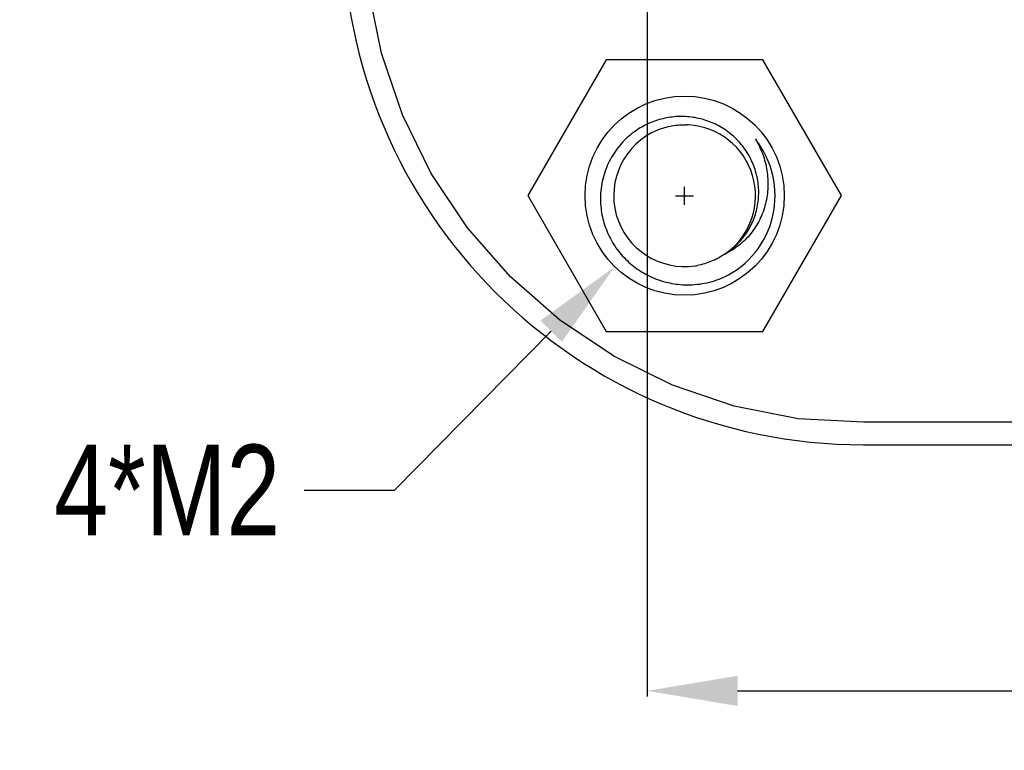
# Model space of a CAD drawing. Header units: inches. Extents: x -16 to 86, y -28 to 28.
# Tile 3 of 39: x 51 to 62, y -28 to -20. Entities that reach past the tile are written whole.
import ezdxf

# ---------------------------------------------------------------- set-up
doc = ezdxf.new("R2010")
doc.units = ezdxf.units.IN
doc.header["$LTSCALE"] = 1.21
doc.header["$MEASUREMENT"] = 0
doc.header["$PDMODE"] = 3
doc.header["$PDSIZE"] = 0.3125
doc.layers.get('0').update_dxf_attribs({"linetype": 'CONTINUOUS'})
doc.layers.get('Defpoints').update_dxf_attribs({"linetype": 'CONTINUOUS'})
doc.layers.add('Dim', color=3, linetype='CONTINUOUS', lineweight=25)
doc.styles.get("Standard").update_dxf_attribs({"font": 'txt', "width": 0.8})
doc.dimstyles.get("Standard").update_dxf_attribs({"dimtxt": 0.15625, "dimasz": 0.1875, "dimexe": 0.125, "dimexo": 0.0625, "dimgap": 0.09, "dimtad": 0, "dimtih": 1, "dimtoh": 1, "dimzin": 4, "dimdsep": 46, "dimtxsty": 'STANDARD', "dimblk": '_FILLED', "dimblk1": '_FILLED', "dimblk2": '_FILLED', "dimcen": 0.09, "dimazin": 1, "dimtp": 0.01, "dimtm": 0.01, "dimtfac": 1, "dimtofl": 0, "dimtmove": 0, "dimatfit": 3, "dimldrblk": '_FILLED', "dimfxl": 1, "dimtolj": 1, "dimtzin": 4, "dimarcsym": 0})

# ---------------------------------------------------------------- blocks, each defined once
blk = doc.blocks.new('_FILLED')
at = {"color": 0, "linetype": 'ByBlock'}
blk.add_solid([(0, 0), (-1, 0.167), (-1, -0.167)], dxfattribs=at)
blk = doc.blocks.new('*D61')
at = {"layer": 'Defpoints', "color": 0}
for p in [(57.668, -18.333), (75.448, -18.333), (75.448, -27.551)]:
    blk.add_point(p, dxfattribs=at)
at = {"layer": 'Dim', "color": 0, "lineweight": -2}
for p, q in [((57.668, -18.364), (57.668, -27.613)), ((75.448, -18.364), (75.448, -27.613)), ((58.668, -27.551), (65.046, -27.551)), ((74.448, -27.551), (68.07, -27.551))]:
    blk.add_line(p, q, dxfattribs=at)
at = {"layer": 'Dim', "color": 0, "lineweight": -2, "rotation": 180}
blk.add_blockref('_FILLED', (57.668, -27.551), dxfattribs=at)
at = {"layer": 'Dim', "color": 0, "lineweight": -2}
blk.add_blockref('_FILLED', (75.448, -27.551), dxfattribs=at)
at = {"layer": 'Dim', "color": 0, "insert": (66.558, -27.551), "char_height": 1, "attachment_point": 5}
blk.add_mtext('\\A1;17.78', dxfattribs=at)
blk = doc.blocks.new('*D63')
at = {"layer": 'Defpoints', "color": 0}
for p in [(58.856, -21.301), (57.311, -22.868)]:
    blk.add_point(p, dxfattribs=at)
at = {"layer": 'Dim', "color": 0, "lineweight": -2}
for p, q in [((58.083, -22.184), (58.083, -21.986)), ((57.984, -22.085), (58.182, -22.085)), ((54.88, -25.333), (56.609, -23.58)), ((53.88, -25.333), (54.88, -25.333))]:
    blk.add_line(p, q, dxfattribs=at)
at = {"layer": 'Dim', "color": 0, "lineweight": -2, "rotation": 45.40012314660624}
blk.add_blockref('_FILLED', (57.311, -22.868), dxfattribs=at)
at = {"layer": 'Dim', "color": 0, "insert": (52.369, -25.333), "char_height": 1, "attachment_point": 5}
blk.add_mtext('\\A1;4*M2', dxfattribs=at)

msp = doc.modelspace()

# ---------------------------------------------------------------- linework, layer by layer
at = {"color": 7, "linetype": 'Continuous'}
for p, q in [((54.734, -20.509), (54.593, -19.802)), ((54.966, -21.192), (54.734, -20.509)), ((57.217, -20.583), (56.351, -22.083)), ((58.949, -20.583), (57.217, -20.583)), ((59.815, -22.083), (58.949, -20.583)), ((55.285, -21.839), (54.966, -21.192)), ((55.685, -22.438), (55.285, -21.839)), ((56.351, -22.083), (57.217, -23.583)), ((58.949, -23.583), (59.815, -22.083)), ((56.161, -22.98), (55.685, -22.438)), ((56.703, -23.455), (56.161, -22.98)), ((57.302, -23.856), (56.703, -23.455)), ((57.217, -23.583), (58.949, -23.583)), ((57.949, -24.175), (57.302, -23.856)), ((58.631, -24.407), (57.949, -24.175)), ((59.339, -24.547), (58.631, -24.407)), ((60.058, -24.583), (59.339, -24.547)), ((73.108, -24.594), (60.058, -24.583)), ((60.058, -24.833), (73.108, -24.833))]:
    msp.add_line(p, q, dxfattribs=at)
msp.add_circle((58.083, -22.083), 1.1, dxfattribs=at)
for centre, radius, start, end in [((60.058, -19.083), 5.75, 180, 270), ((58.083, -22.08), 0.781, 86.7552, 88.1892), ((58.083, -22.083), 0.783, 306.527, 86.7543), ((58.083, -22.083), 0.783, 112.3665, 278.8389), ((58.083, -22.083), 1, 295.7143, 38.5714), ((58.083, -22.085), 0.782, 278.8359, 280.2694)]:
    msp.add_arc(centre, radius, start, end, dxfattribs=at)
for points, knots in [([(58.526, -22.729), (58.574, -22.699), (58.662, -22.63), (58.77, -22.5), (58.849, -22.351), (58.895, -22.189), (58.907, -22.021), (58.884, -21.854), (58.829, -21.695), (58.742, -21.55), (58.629, -21.426), (58.493, -21.325), (58.341, -21.254), (58.177, -21.213), (58.009, -21.204), (57.842, -21.228), (57.683, -21.282), (57.585, -21.338), (57.54, -21.37)], [0, 0, 0, 0, 0.062483, 0.124965, 0.187453, 0.249942, 0.312434, 0.374929, 0.437427, 0.499926, 0.562428, 0.624933, 0.687439, 0.749947, 0.812458, 0.87497, 0.937484, 1, 1, 1, 1]), ([(57.785, -21.358), (57.836, -21.337), (57.942, -21.306), (58.053, -21.298), (58.108, -21.3)], [0, 0, 0, 0, 0.5, 1, 1, 1, 1]), ([(57.54, -21.37), (57.483, -21.41), (57.377, -21.504), (57.256, -21.677), (57.178, -21.873), (57.157, -22.013), (57.154, -22.083)], [0, 0, 0, 0, 0.249982, 0.499979, 0.749972, 1, 1, 1, 1]), ([(58.865, -21.459), (58.897, -21.512), (58.951, -21.624), (58.998, -21.804), (59.009, -21.99), (58.983, -22.174), (58.919, -22.349), (58.819, -22.506), (58.688, -22.637), (58.582, -22.703), (58.526, -22.729)], [0, 0, 0, 0, 0.125281, 0.250495, 0.375643, 0.500713, 0.625695, 0.750582, 0.875348, 1, 1, 1, 1]), ([(57.154, -22.083), (57.152, -22.145), (57.16, -22.271), (57.209, -22.453), (57.294, -22.622), (57.41, -22.771), (57.553, -22.895), (57.717, -22.988), (57.896, -23.048), (58.02, -23.065), (58.083, -23.067)], [0, 0, 0, 0, 0.124992, 0.249982, 0.374979, 0.499974, 0.624977, 0.749984, 0.874986, 1, 1, 1, 1]), ([(58.526, -22.729), (58.481, -22.76), (58.383, -22.813), (58.277, -22.844), (58.223, -22.854)], [0, 0, 0, 0, 0.499978, 1, 1, 1, 1]), ([(58.083, -23.067), (58.157, -23.069), (58.306, -23.058), (58.449, -23.013), (58.517, -22.984)], [0, 0, 0, 0, 0.499989, 1, 1, 1, 1])]:
    msp.add_open_spline(points, degree=3, knots=knots, dxfattribs=at)

# ---------------------------------------------------------------- dimensions: what is measured, and where the dimension line sits
at = {"layer": 'Dim'}
dim = msp.add_linear_dim(base=(75.448, -27.551), p1=(57.668, -18.333), p2=(75.448, -18.333), dimstyle='STANDARD', override={"dimscale": 0.5, "dimtxt": 2, "dimasz": 2, "dimtih": 0, "dimtoh": 0, "dimzin": 0, "dimcen": 0.198, "dimadec": 0, "dimazin": 0, "dimtp": 0, "dimtm": 0, "dimtdec": 4, "dimtzin": 0}, dxfattribs=at)
dim.commit()
dim.dimension.update_dxf_attribs({"geometry": '*D61', "text_midpoint": (66.558, -27.551)})
dim = msp.add_diameter_dim_2p(p1=(58.856, -21.301), p2=(57.311, -22.868), text='4*M<>', dimstyle='STANDARD', override={"dimscale": 0.5, "dimtxt": 2, "dimasz": 2, "dimtih": 0, "dimdec": 0, "dimzin": 0, "dimpost": '<>', "dimcen": 0.198, "dimadec": 0, "dimazin": 0, "dimtp": 0, "dimtm": 0, "dimtdec": 4, "dimtzin": 0}, dxfattribs=at)
dim.commit()
dim.dimension.update_dxf_attribs({"geometry": '*D63', "text_midpoint": (52.369, -25.333), "dimtype": 163})

doc.saveas('drawing.dxf')
